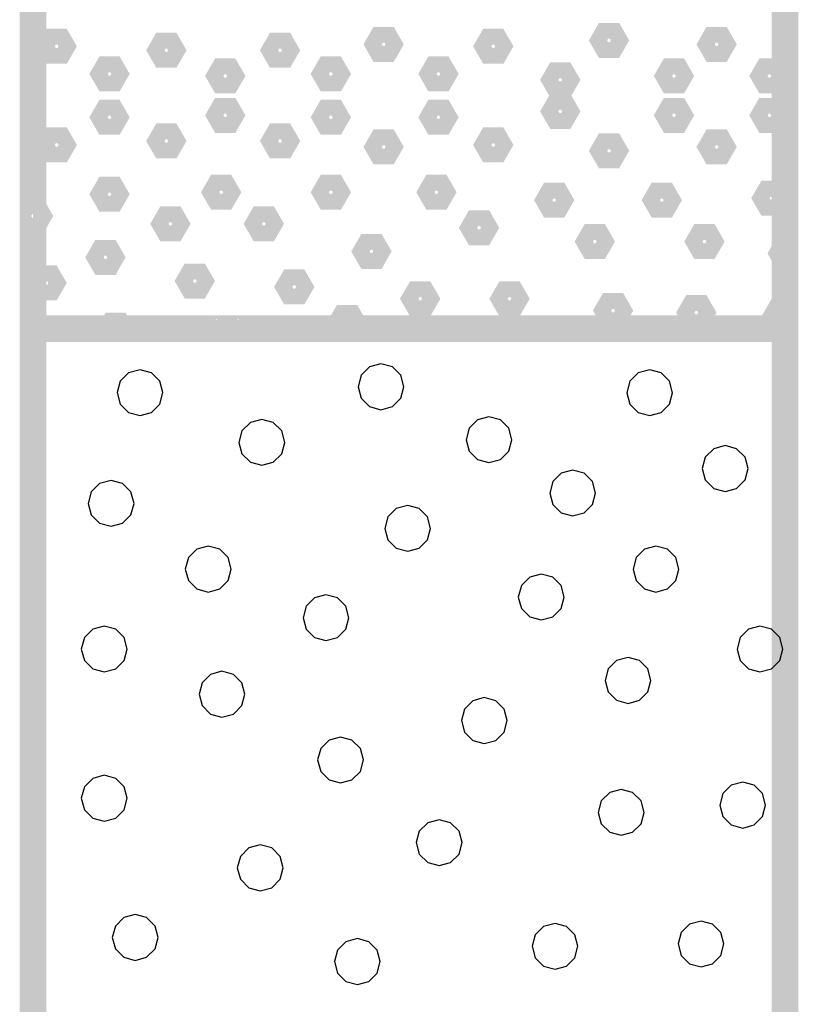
# Model space of a CAD drawing. Extents: x -12 to 876, y 359 to 518.
# Tile 5 of 13: x -2.59 to 2.59, y 472.91 to 479.45. Entities that reach past the tile are written whole.
import ezdxf

# ---------------------------------------------------------------- set-up
doc = ezdxf.new("R2010")
doc.units = 0
doc.linetypes.add('Solid', pattern=[0])
doc.layers.add('EB2-A', color=1, linetype='Solid')

msp = doc.modelspace()

# ---------------------------------------------------------------- linework, layer by layer
at = {"layer": 'EB2-A', "color": 7, "linetype": 'Solid', "const_width": 0.1778}
for points in [[(-2.49999999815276, 487.4), (-2.49999999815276, 477.4)], [(2.50000000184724, 477.4), (2.50000000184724, 487.4)], [(-2.49999999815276, 477.4), (2.50000000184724, 477.4)], [(-2.49999999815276, 477.4), (-2.49999999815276, 456.4)], [(2.50000000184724, 456.4), (2.50000000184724, 477.4)]]:
    msp.add_lwpolyline(points, dxfattribs=at)
at = {"layer": 'EB2-A', "color": 3, "linetype": 'Solid', "const_width": 0.127}
for points in [[(1.3910808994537, 479.316271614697), (1.36060089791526, 479.3690645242), (1.29964089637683, 479.369064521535), (1.2691608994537, 479.316271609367), (1.29964090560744, 479.263478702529), (1.36060089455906, 479.263478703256), (1.3910808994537, 479.316271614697)], [(-2.28172631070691, 479.276942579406), (-2.31220631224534, 479.329735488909), (-2.37316631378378, 479.329735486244), (-2.40364631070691, 479.276942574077), (-2.37316630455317, 479.224149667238), (-2.31220631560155, 479.224149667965), (-2.28172631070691, 479.276942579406)], [(-1.5525660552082, 479.250723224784), (-1.58304605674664, 479.303516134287), (-1.64400605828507, 479.303516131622), (-1.6744860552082, 479.250723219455), (-1.64400604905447, 479.197930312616), (-1.58304606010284, 479.197930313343), (-1.5525660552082, 479.250723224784)], [(-0.796399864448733, 479.250723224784), (-0.826879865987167, 479.303516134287), (-0.887839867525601, 479.303516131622), (-0.918319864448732, 479.250723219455), (-0.887839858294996, 479.197930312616), (-0.826879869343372, 479.197930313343), (-0.796399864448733, 479.250723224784)], [(-0.107748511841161, 479.290052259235), (-0.138228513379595, 479.342845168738), (-0.199188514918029, 479.342845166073), (-0.22966851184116, 479.290052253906), (-0.199188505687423, 479.237259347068), (-0.1382285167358, 479.237259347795), (-0.107748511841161, 479.290052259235)], [(0.621411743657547, 479.276942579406), (0.590931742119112, 479.329735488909), (0.529971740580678, 479.329735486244), (0.499491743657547, 479.276942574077), (0.529971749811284, 479.224149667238), (0.590931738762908, 479.224149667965), (0.621411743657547, 479.276942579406)], [(2.10673818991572, 479.290052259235), (2.07625818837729, 479.342845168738), (2.01529818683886, 479.342845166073), (1.98481818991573, 479.290052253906), (2.01529819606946, 479.237259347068), (2.07625818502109, 479.237259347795), (2.10673818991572, 479.290052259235)], [(-1.93064915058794, 479.093407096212), (-1.96112915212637, 479.146200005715), (-2.0220891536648, 479.14620000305), (-2.05256915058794, 479.093407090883), (-2.0220891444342, 479.040614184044), (-1.96112915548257, 479.040614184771), (-1.93064915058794, 479.093407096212)], [(-1.16097999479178, 479.080297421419), (-1.19145999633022, 479.133090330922), (-1.25241999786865, 479.133090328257), (-1.28289999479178, 479.08029741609), (-1.25241998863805, 479.027504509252), (-1.19145999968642, 479.027504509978), (-1.16097999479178, 479.080297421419)], [(-0.458825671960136, 479.093407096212), (-0.489305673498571, 479.146200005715), (-0.550265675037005, 479.14620000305), (-0.580745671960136, 479.093407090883), (-0.550265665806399, 479.040614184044), (-0.489305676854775, 479.040614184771), (-0.458825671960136, 479.093407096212)], [(0.256831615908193, 479.093407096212), (0.226351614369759, 479.146200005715), (0.165391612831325, 479.14620000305), (0.134911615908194, 479.093407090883), (0.16539162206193, 479.040614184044), (0.226351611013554, 479.040614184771), (0.256831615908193, 479.093407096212)], [(1.06700967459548, 479.054078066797), (1.03652967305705, 479.1068709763), (0.975569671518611, 479.106870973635), (0.94508967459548, 479.054078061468), (0.975569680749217, 479.001285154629), (1.03652966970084, 479.001285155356), (1.06700967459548, 479.054078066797)], [(1.82317586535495, 479.080297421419), (1.79269586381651, 479.133090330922), (1.73173586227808, 479.133090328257), (1.70125586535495, 479.08029741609), (1.73173587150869, 479.027504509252), (1.79269586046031, 479.027504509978), (1.82317586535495, 479.080297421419)], [(2.45781535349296, 479.080297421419), (2.42733535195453, 479.133090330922), (2.3663753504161, 479.133090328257), (2.33589535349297, 479.08029741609), (2.3663753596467, 479.027504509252), (2.42733534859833, 479.027504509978), (2.45781535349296, 479.080297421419)], [(-1.93064915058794, 478.804994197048), (-1.96112915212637, 478.857787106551), (-2.0220891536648, 478.857787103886), (-2.05256915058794, 478.804994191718), (-2.0220891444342, 478.75220128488), (-1.96112915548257, 478.752201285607), (-1.93064915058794, 478.804994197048)], [(-1.16097999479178, 478.818103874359), (-1.19145999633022, 478.870896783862), (-1.25241999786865, 478.870896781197), (-1.28289999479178, 478.818103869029), (-1.25241998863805, 478.765310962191), (-1.19145999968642, 478.765310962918), (-1.16097999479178, 478.818103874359)], [(-0.458825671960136, 478.804994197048), (-0.489305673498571, 478.857787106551), (-0.550265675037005, 478.857787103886), (-0.580745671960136, 478.804994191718), (-0.550265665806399, 478.75220128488), (-0.489305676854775, 478.752201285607), (-0.458825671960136, 478.804994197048)], [(0.256831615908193, 478.804994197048), (0.226351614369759, 478.857787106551), (0.165391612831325, 478.857787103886), (0.134911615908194, 478.804994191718), (0.16539162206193, 478.75220128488), (0.226351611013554, 478.752201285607), (0.256831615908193, 478.804994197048)], [(1.06700967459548, 478.844323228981), (1.03652967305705, 478.897116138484), (0.975569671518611, 478.897116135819), (0.94508967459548, 478.844323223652), (0.975569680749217, 478.791530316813), (1.03652966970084, 478.79153031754), (1.06700967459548, 478.844323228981)], [(1.82317586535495, 478.818103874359), (1.79269586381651, 478.870896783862), (1.73173586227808, 478.870896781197), (1.70125586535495, 478.818103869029), (1.73173587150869, 478.765310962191), (1.79269586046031, 478.765310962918), (1.82317586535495, 478.818103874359)], [(2.45781535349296, 478.818103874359), (2.42733535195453, 478.870896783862), (2.3663753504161, 478.870896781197), (2.33589535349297, 478.818103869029), (2.3663753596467, 478.765310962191), (2.42733534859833, 478.765310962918), (2.45781535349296, 478.818103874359)], [(-2.28172631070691, 478.621458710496), (-2.31220631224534, 478.674251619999), (-2.37316631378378, 478.674251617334), (-2.40364631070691, 478.621458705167), (-2.37316630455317, 478.568665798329), (-2.31220631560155, 478.568665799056), (-2.28172631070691, 478.621458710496)], [(-1.5525660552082, 478.647678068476), (-1.58304605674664, 478.700470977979), (-1.64400605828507, 478.700470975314), (-1.6744860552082, 478.647678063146), (-1.64400604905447, 478.594885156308), (-1.58304606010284, 478.594885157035), (-1.5525660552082, 478.647678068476)], [(-0.796399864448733, 478.647678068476), (-0.826879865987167, 478.700470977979), (-0.887839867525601, 478.700470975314), (-0.918319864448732, 478.647678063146), (-0.887839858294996, 478.594885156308), (-0.826879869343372, 478.594885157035), (-0.796399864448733, 478.647678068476)], [(-0.107748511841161, 478.608349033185), (-0.138228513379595, 478.661141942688), (-0.199188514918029, 478.661141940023), (-0.22966851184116, 478.608349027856), (-0.199188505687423, 478.555556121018), (-0.1382285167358, 478.555556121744), (-0.107748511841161, 478.608349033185)], [(0.621411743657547, 478.621458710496), (0.590931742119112, 478.674251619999), (0.529971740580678, 478.674251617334), (0.499491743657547, 478.621458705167), (0.529971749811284, 478.568665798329), (0.590931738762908, 478.568665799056), (0.621411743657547, 478.621458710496)], [(2.10673818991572, 478.608349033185), (2.07625818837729, 478.661141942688), (2.01529818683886, 478.661141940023), (1.98481818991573, 478.608349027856), (2.01529819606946, 478.555556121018), (2.07625818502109, 478.555556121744), (2.10673818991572, 478.608349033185)], [(1.3910808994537, 478.582129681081), (1.36060089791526, 478.634922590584), (1.29964089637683, 478.634922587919), (1.2691608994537, 478.582129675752), (1.29964090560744, 478.529336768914), (1.36060089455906, 478.529336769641), (1.3910808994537, 478.582129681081)], [(-1.93064915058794, 478.293716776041), (-1.96112915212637, 478.346509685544), (-2.0220891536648, 478.346509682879), (-2.05256915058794, 478.293716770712), (-2.0220891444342, 478.240923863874), (-1.96112915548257, 478.240923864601), (-1.93064915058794, 478.293716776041)], [(-1.18798592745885, 478.306826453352), (-1.21846592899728, 478.359619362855), (-1.27942593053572, 478.35961936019), (-1.30990592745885, 478.306826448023), (-1.27942592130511, 478.254033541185), (-1.21846593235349, 478.254033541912), (-1.18798592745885, 478.306826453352)], [(-0.458825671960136, 478.306826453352), (-0.489305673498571, 478.359619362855), (-0.550265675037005, 478.35961936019), (-0.580745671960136, 478.306826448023), (-0.550265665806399, 478.254033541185), (-0.489305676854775, 478.254033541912), (-0.458825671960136, 478.306826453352)], [(0.243328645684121, 478.306826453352), (0.212848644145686, 478.359619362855), (0.151888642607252, 478.35961936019), (0.121408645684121, 478.306826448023), (0.151888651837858, 478.254033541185), (0.212848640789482, 478.254033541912), (0.243328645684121, 478.306826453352)], [(2.47131831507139, 478.267497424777), (2.44083831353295, 478.320290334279), (2.37987831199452, 478.320290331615), (2.34939831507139, 478.267497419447), (2.37987832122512, 478.214704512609), (2.44083831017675, 478.214704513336), (2.47131831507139, 478.267497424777)], [(1.02650077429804, 478.254387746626), (0.996020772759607, 478.307180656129), (0.935060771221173, 478.307180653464), (0.904580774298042, 478.254387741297), (0.935060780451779, 478.201594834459), (0.996020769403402, 478.201594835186), (1.02650077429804, 478.254387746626)], [(1.74215806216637, 478.254387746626), (1.71167806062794, 478.307180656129), (1.6507180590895, 478.307180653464), (1.62023806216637, 478.254387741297), (1.65071806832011, 478.201594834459), (1.71167805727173, 478.201594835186), (1.74215806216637, 478.254387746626)], [(-2.49999999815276, 478.096353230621), (-2.4695200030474, 478.096353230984), (-2.43903999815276, 478.149146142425), (-2.46951999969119, 478.201939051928), (-2.49999999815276, 478.201939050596)], [(-1.52556011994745, 478.097071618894), (-1.55604012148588, 478.149864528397), (-1.61700012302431, 478.149864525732), (-1.64748011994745, 478.097071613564), (-1.61700011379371, 478.044278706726), (-1.55604012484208, 478.044278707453), (-1.52556011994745, 478.097071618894)], [(-0.904423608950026, 478.097071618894), (-0.93490361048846, 478.149864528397), (-0.995863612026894, 478.149864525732), (-1.02634360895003, 478.097071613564), (-0.995863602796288, 478.044278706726), (-0.934903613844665, 478.044278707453), (-0.904423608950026, 478.097071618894)], [(0.526890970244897, 478.070852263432), (0.496410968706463, 478.123645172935), (0.435450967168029, 478.12364517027), (0.404970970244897, 478.070852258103), (0.435450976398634, 478.018059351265), (0.496410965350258, 478.018059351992), (0.526890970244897, 478.070852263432)], [(1.29656012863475, 477.979084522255), (1.26608012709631, 478.031877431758), (1.20512012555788, 478.031877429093), (1.17464012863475, 477.979084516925), (1.20512013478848, 477.926291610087), (1.26608012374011, 477.926291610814), (1.29656012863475, 477.979084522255)], [(2.02572038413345, 477.979084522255), (1.99524038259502, 478.031877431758), (1.93428038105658, 478.031877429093), (1.90380038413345, 477.979084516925), (1.93428039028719, 477.926291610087), (1.99524037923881, 477.926291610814), (2.02572038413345, 477.979084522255)], [(-1.95765508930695, 477.874207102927), (-1.98813509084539, 477.92700001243), (-2.04909509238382, 477.927000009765), (-2.07957508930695, 477.874207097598), (-2.04909508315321, 477.821414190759), (-1.98813509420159, 477.821414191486), (-1.95765508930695, 477.874207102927)], [(-0.188766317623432, 477.91353613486), (-0.219246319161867, 477.966329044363), (-0.280206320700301, 477.966329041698), (-0.310686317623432, 477.913536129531), (-0.280206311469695, 477.860743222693), (-0.219246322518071, 477.86074322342), (-0.188766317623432, 477.91353613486)], [(2.50000000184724, 477.847633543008), (2.50000000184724, 477.953219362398), (2.48790205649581, 477.953219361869), (2.45742205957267, 477.900426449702), (2.48790206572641, 477.847633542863), (2.50000000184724, 477.847633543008)], [(-2.3492411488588, 477.703781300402), (-2.37972115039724, 477.756574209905), (-2.44068115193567, 477.75657420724), (-2.4711611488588, 477.703781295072), (-2.44068114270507, 477.650988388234), (-2.37972115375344, 477.650988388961), (-2.3492411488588, 477.703781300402)], [(-1.36352450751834, 477.716890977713), (-1.39400450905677, 477.769683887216), (-1.45496451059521, 477.769683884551), (-1.48544450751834, 477.716890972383), (-1.4549645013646, 477.664098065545), (-1.39400451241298, 477.664098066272), (-1.36352450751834, 477.716890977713)], [(-0.701879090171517, 477.677561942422), (-0.732359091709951, 477.730354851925), (-0.793319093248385, 477.73035484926), (-0.823799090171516, 477.677561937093), (-0.79331908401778, 477.624769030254), (-0.732359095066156, 477.624769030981), (-0.701879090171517, 477.677561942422)], [(0.135304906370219, 477.598903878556), (0.104824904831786, 477.651696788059), (0.0438649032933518, 477.651696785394), (0.0133849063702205, 477.598903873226), (0.0438649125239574, 477.546110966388), (0.104824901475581, 477.546110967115), (0.135304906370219, 477.598903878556)], [(0.729435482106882, 477.598903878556), (0.698955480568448, 477.651696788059), (0.637995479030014, 477.651696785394), (0.607515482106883, 477.598903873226), (0.63799548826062, 477.546110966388), (0.698955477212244, 477.546110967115), (0.729435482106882, 477.598903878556)], [(1.41808683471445, 477.52024581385), (1.38760683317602, 477.573038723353), (1.32664683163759, 477.573038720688), (1.29616683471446, 477.520245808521), (1.32664684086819, 477.467452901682), (1.38760682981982, 477.467452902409), (1.41808683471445, 477.52024581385)], [(1.97170851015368, 477.507136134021), (1.94122850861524, 477.559929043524), (1.88026850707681, 477.559929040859), (1.84978851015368, 477.507136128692), (1.88026851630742, 477.454343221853), (1.94122850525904, 477.45434322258), (1.97170851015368, 477.507136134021)], [(2.50000000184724, 477.428123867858), (2.50000000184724, 477.533709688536), (2.44739315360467, 477.533709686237), (2.41691315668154, 477.480916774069), (2.44739316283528, 477.428123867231), (2.50000000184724, 477.428123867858)], [(-0.350801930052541, 477.441587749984), (-0.381281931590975, 477.494380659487), (-0.44224193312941, 477.494380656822), (-0.472721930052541, 477.441587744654), (-0.448711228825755, 477.4), (-0.374812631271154, 477.4), (-0.350801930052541, 477.441587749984)], [(-1.92062025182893, 477.441941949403), (-1.98158025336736, 477.441941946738), (-2.00579544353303, 477.4), (-1.89640505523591, 477.4), (-1.92062025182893, 477.441941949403)], [(-1.17795702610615, 477.402612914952), (-1.23891702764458, 477.402612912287), (-1.24042559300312, 477.4), (-1.17644845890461, 477.4), (-1.17795702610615, 477.402612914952)]]:
    msp.add_lwpolyline(points, dxfattribs=at)
at = {"layer": 'EB2-A', "color": 2, "linetype": 'Solid'}
for points in [[(-0.034229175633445, 477.013911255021), (-0.0546469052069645, 477.090111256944), (-0.110429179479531, 477.145893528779), (-0.18662918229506, 477.166311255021), (-0.262829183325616, 477.145893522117), (-0.318611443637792, 477.09011126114), (-0.339029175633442, 477.013911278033), (-0.318611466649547, 476.937711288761), (-0.262829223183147, 476.881929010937), (-0.186629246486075, 476.861511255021), (-0.110429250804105, 476.881928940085), (-0.0546469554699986, 476.93771116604), (-0.034229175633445, 477.013911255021)], [(-1.63619514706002, 476.974737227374), (-1.65661287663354, 477.050937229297), (-1.7123951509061, 477.106719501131), (-1.78859515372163, 477.127137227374), (-1.86479515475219, 477.106719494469), (-1.92057741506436, 477.050937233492), (-1.94099514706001, 476.974737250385), (-1.92057743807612, 476.898537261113), (-1.86479519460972, 476.84275498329), (-1.78859521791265, 476.822337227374), (-1.71239522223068, 476.842754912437), (-1.65661292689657, 476.898537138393), (-1.63619514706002, 476.974737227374)], [(1.75305618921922, 476.974613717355), (1.7326384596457, 477.050813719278), (1.67685618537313, 477.106595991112), (1.60065618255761, 477.127013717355), (1.52445618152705, 477.10659598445), (1.46867392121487, 477.050813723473), (1.44825618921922, 476.974613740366), (1.46867389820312, 476.898413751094), (1.52445614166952, 476.842631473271), (1.60065611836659, 476.822213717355), (1.67685611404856, 476.842631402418), (1.73263840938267, 476.898413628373), (1.75305618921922, 476.974613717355)], [(0.683876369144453, 476.66217591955), (0.663458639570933, 476.738375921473), (0.607676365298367, 476.794158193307), (0.531476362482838, 476.81457591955), (0.455276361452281, 476.794158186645), (0.399494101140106, 476.738375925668), (0.379076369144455, 476.662175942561), (0.399494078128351, 476.585975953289), (0.455276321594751, 476.530193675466), (0.531476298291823, 476.50977591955), (0.607676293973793, 476.530193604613), (0.6634585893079, 476.585975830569), (0.683876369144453, 476.66217591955)], [(-0.826292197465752, 476.644195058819), (-0.846709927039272, 476.720395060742), (-0.902492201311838, 476.776177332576), (-0.978692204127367, 476.796595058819), (-1.05489220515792, 476.776177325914), (-1.1106744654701, 476.720395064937), (-1.13109219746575, 476.64419508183), (-1.11067448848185, 476.567995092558), (-1.05489224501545, 476.512212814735), (-0.978692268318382, 476.491795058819), (-0.902492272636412, 476.512212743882), (-0.846709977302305, 476.567994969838), (-0.826292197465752, 476.644195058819)], [(2.2547913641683, 476.470407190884), (2.23437363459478, 476.546607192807), (2.17859136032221, 476.602389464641), (2.10239135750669, 476.622807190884), (2.02619135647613, 476.602389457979), (1.97040909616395, 476.546607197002), (1.9499913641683, 476.470407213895), (1.9704090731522, 476.394207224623), (2.0261913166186, 476.3384249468), (2.10239129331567, 476.318007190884), (2.17859128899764, 476.338424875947), (2.23437358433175, 476.394207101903), (2.2547913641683, 476.470407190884)], [(1.24031689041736, 476.307684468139), (1.21989916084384, 476.383884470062), (1.16411688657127, 476.439666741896), (1.08791688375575, 476.460084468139), (1.01171688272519, 476.439666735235), (0.955934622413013, 476.383884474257), (0.935516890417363, 476.307684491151), (0.955934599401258, 476.231484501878), (1.01171684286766, 476.175702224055), (1.08791681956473, 476.155284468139), (1.1641168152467, 476.175702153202), (1.21989911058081, 476.231484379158), (1.24031689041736, 476.307684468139)], [(-1.82853195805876, 476.23903581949), (-1.84894968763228, 476.315235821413), (-1.90473196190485, 476.371018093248), (-1.98093196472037, 476.39143581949), (-2.05713196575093, 476.371018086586), (-2.11291422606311, 476.315235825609), (-2.13333195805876, 476.239035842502), (-2.11291424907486, 476.16283585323), (-2.05713200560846, 476.107053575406), (-1.98093202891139, 476.08663581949), (-1.90473203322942, 476.107053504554), (-1.84894973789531, 476.162835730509), (-1.82853195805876, 476.23903581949)], [(0.14362676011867, 476.072631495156), (0.12320903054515, 476.148831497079), (0.0674267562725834, 476.204613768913), (-0.00877324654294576, 476.225031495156), (-0.0849732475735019, 476.204613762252), (-0.140755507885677, 476.148831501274), (-0.161173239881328, 476.072631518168), (-0.140755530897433, 475.996431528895), (-0.0849732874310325, 475.940649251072), (-0.00877331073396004, 475.920231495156), (0.0674266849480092, 475.940649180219), (0.123208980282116, 475.996431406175), (0.14362676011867, 476.072631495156)], [(-1.18272615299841, 475.801718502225), (-1.20314388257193, 475.877918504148), (-1.2589261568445, 475.933700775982), (-1.33512615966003, 475.954118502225), (-1.41132616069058, 475.933700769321), (-1.46710842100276, 475.877918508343), (-1.48752615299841, 475.801718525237), (-1.46710844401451, 475.725518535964), (-1.41132620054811, 475.669736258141), (-1.33512622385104, 475.649318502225), (-1.25892622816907, 475.669736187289), (-1.20314393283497, 475.725518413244), (-1.18272615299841, 475.801718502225)], [(1.79459116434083, 475.801718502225), (1.77417343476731, 475.877918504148), (1.71839116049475, 475.933700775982), (1.64219115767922, 475.954118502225), (1.56599115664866, 475.933700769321), (1.51020889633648, 475.877918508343), (1.48979116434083, 475.801718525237), (1.51020887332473, 475.725518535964), (1.56599111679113, 475.669736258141), (1.6421910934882, 475.649318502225), (1.71839108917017, 475.669736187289), (1.77417338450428, 475.725518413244), (1.79459116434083, 475.801718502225)], [(1.03182840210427, 475.616112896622), (1.01141067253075, 475.692312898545), (0.955628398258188, 475.74809517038), (0.879428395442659, 475.768512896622), (0.803228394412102, 475.748095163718), (0.747446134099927, 475.692312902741), (0.727028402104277, 475.616112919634), (0.747446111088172, 475.539912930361), (0.803228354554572, 475.484130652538), (0.879428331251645, 475.463712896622), (0.955628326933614, 475.484130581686), (1.01141062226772, 475.539912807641), (1.03182840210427, 475.616112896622)], [(-0.39962304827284, 475.478815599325), (-0.420040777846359, 475.555015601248), (-0.475823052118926, 475.610797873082), (-0.552023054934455, 475.631215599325), (-0.628223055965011, 475.610797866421), (-0.684005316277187, 475.555015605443), (-0.704423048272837, 475.478815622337), (-0.684005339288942, 475.402615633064), (-0.628223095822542, 475.346833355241), (-0.552023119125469, 475.326415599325), (-0.4758231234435, 475.346833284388), (-0.420040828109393, 475.402615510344), (-0.39962304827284, 475.478815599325)], [(-1.87429772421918, 475.270327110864), (-1.8947154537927, 475.346527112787), (-1.95049772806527, 475.402309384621), (-2.02669773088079, 475.422727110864), (-2.10289773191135, 475.40230937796), (-2.15867999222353, 475.346527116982), (-2.17909772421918, 475.270327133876), (-2.15868001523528, 475.194127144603), (-2.10289777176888, 475.13834486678), (-2.02669779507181, 475.117927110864), (-1.95049779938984, 475.138344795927), (-1.89471550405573, 475.194127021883), (-1.87429772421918, 475.270327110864)], [(2.4861627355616, 475.270327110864), (2.46574500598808, 475.346527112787), (2.40996273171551, 475.402309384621), (2.33376272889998, 475.422727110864), (2.25756272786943, 475.40230937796), (2.20178046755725, 475.346527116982), (2.1813627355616, 475.270327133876), (2.2017804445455, 475.194127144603), (2.2575626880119, 475.13834486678), (2.33376266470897, 475.117927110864), (2.40996266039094, 475.138344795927), (2.46574495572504, 475.194127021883), (2.4861627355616, 475.270327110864)], [(1.60898556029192, 475.061838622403), (1.5885678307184, 475.138038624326), (1.53278555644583, 475.19382089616), (1.4565855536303, 475.214238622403), (1.38038555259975, 475.193820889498), (1.32460329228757, 475.138038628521), (1.30418556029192, 475.061838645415), (1.32460326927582, 474.985638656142), (1.38038551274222, 474.929856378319), (1.45658548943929, 474.909438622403), (1.53278548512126, 474.929856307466), (1.58856778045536, 474.985638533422), (1.60898556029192, 475.061838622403)], [(-1.09119462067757, 474.970307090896), (-1.11161235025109, 475.046507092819), (-1.16739462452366, 475.102289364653), (-1.24359462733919, 475.122707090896), (-1.31979462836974, 475.102289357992), (-1.37557688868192, 475.046507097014), (-1.39599462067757, 474.970307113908), (-1.37557691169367, 474.894107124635), (-1.31979466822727, 474.838324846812), (-1.2435946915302, 474.817907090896), (-1.16739469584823, 474.838324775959), (-1.11161240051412, 474.894107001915), (-1.09119462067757, 474.970307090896)], [(0.652989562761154, 474.794871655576), (0.632571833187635, 474.871071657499), (0.576789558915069, 474.926853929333), (0.500589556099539, 474.947271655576), (0.424389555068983, 474.926853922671), (0.368607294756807, 474.871071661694), (0.348189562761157, 474.794871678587), (0.368607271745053, 474.718671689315), (0.424389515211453, 474.662889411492), (0.500589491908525, 474.642471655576), (0.576789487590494, 474.662889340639), (0.632571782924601, 474.718671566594), (0.652989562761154, 474.794871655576)], [(-0.303006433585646, 474.532989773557), (-0.323424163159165, 474.60918977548), (-0.379206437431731, 474.664972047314), (-0.45540644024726, 474.685389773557), (-0.531606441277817, 474.664972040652), (-0.587388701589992, 474.609189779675), (-0.607806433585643, 474.532989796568), (-0.587388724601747, 474.456789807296), (-0.531606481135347, 474.401007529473), (-0.455406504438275, 474.380589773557), (-0.379206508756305, 474.40100745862), (-0.323424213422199, 474.456789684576), (-0.303006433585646, 474.532989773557)], [(-1.87429772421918, 474.278735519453), (-1.8947154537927, 474.354935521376), (-1.95049772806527, 474.41071779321), (-2.02669773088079, 474.431135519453), (-2.10289773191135, 474.410717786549), (-2.15867999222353, 474.354935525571), (-2.17909772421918, 474.278735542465), (-2.15868001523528, 474.202535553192), (-2.10289777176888, 474.146753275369), (-2.02669779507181, 474.126335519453), (-1.95049779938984, 474.146753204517), (-1.89471550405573, 474.202535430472), (-1.87429772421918, 474.278735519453)], [(2.37174832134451, 474.232969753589), (2.35133059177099, 474.309169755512), (2.29554831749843, 474.364952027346), (2.2193483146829, 474.385369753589), (2.14314831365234, 474.364952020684), (2.08736605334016, 474.309169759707), (2.06694832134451, 474.2329697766), (2.08736603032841, 474.156769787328), (2.14314827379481, 474.100987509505), (2.21934825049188, 474.080569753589), (2.29554824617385, 474.100987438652), (2.35133054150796, 474.156769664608), (2.37174832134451, 474.232969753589)], [(1.56321979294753, 474.184661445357), (1.54280206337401, 474.26086144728), (1.48701978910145, 474.316643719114), (1.41081978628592, 474.337061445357), (1.33461978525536, 474.316643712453), (1.27883752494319, 474.260861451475), (1.25841979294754, 474.184661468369), (1.27883750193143, 474.108461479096), (1.33461974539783, 474.052679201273), (1.4108197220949, 474.032261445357), (1.48701971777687, 474.052679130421), (1.54280201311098, 474.108461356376), (1.56321979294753, 474.184661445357)], [(0.352969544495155, 473.983800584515), (0.332551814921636, 474.060000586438), (0.276769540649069, 474.115782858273), (0.20056953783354, 474.136200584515), (0.124369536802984, 474.115782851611), (0.068587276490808, 474.060000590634), (0.0481695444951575, 473.983800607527), (0.0685872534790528, 473.907600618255), (0.124369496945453, 473.851818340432), (0.200569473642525, 473.831400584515), (0.276769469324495, 473.851818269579), (0.332551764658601, 473.907600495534), (0.352969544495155, 473.983800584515)], [(-0.836940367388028, 473.815992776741), (-0.857358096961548, 473.892192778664), (-0.913140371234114, 473.947975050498), (-0.989340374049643, 473.968392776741), (-1.0655403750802, 473.947975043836), (-1.12132263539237, 473.892192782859), (-1.14174036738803, 473.815992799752), (-1.12132265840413, 473.73979281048), (-1.06554041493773, 473.684010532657), (-0.989340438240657, 473.663592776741), (-0.913140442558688, 473.684010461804), (-0.857358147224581, 473.739792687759), (-0.836940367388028, 473.815992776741)], [(-1.66835177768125, 473.353250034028), (-1.68876950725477, 473.429450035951), (-1.74455178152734, 473.485232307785), (-1.82075178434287, 473.505650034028), (-1.89695178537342, 473.485232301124), (-1.9527340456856, 473.429450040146), (-1.97315177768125, 473.35325005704), (-1.95273406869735, 473.277050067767), (-1.89695182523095, 473.221267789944), (-1.82075184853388, 473.200850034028), (-1.74455185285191, 473.221267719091), (-1.68876955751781, 473.277049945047), (-1.66835177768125, 473.353250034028)], [(1.12335993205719, 473.29477155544), (1.10294220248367, 473.370971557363), (1.0471599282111, 473.426753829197), (0.970959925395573, 473.44717155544), (0.894759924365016, 473.426753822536), (0.83897766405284, 473.370971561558), (0.81855993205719, 473.294771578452), (0.838977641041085, 473.218571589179), (0.894759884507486, 473.162789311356), (0.970959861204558, 473.14237155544), (1.04715985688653, 473.162789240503), (1.10294215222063, 473.218571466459), (1.12335993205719, 473.29477155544)], [(2.09461118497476, 473.310026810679), (2.07419345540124, 473.386226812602), (2.01841118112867, 473.442009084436), (1.94221117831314, 473.462426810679), (1.86601117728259, 473.442009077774), (1.81022891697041, 473.386226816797), (1.78981118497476, 473.31002683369), (1.81022889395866, 473.233826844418), (1.86601113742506, 473.178044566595), (1.94221111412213, 473.157626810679), (2.0184111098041, 473.178044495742), (2.0741934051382, 473.233826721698), (2.09461118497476, 473.310026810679)], [(-0.191134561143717, 473.193069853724), (-0.211552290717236, 473.269269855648), (-0.267334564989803, 473.325052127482), (-0.343534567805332, 473.345469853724), (-0.419734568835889, 473.32505212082), (-0.475516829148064, 473.269269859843), (-0.495934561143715, 473.193069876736), (-0.475516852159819, 473.116869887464), (-0.419734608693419, 473.061087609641), (-0.343534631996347, 473.040669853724), (-0.267334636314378, 473.061087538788), (-0.21155234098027, 473.116869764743), (-0.191134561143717, 473.193069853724)]]:
    msp.add_lwpolyline(points, dxfattribs=at)

doc.saveas('drawing.dxf')
